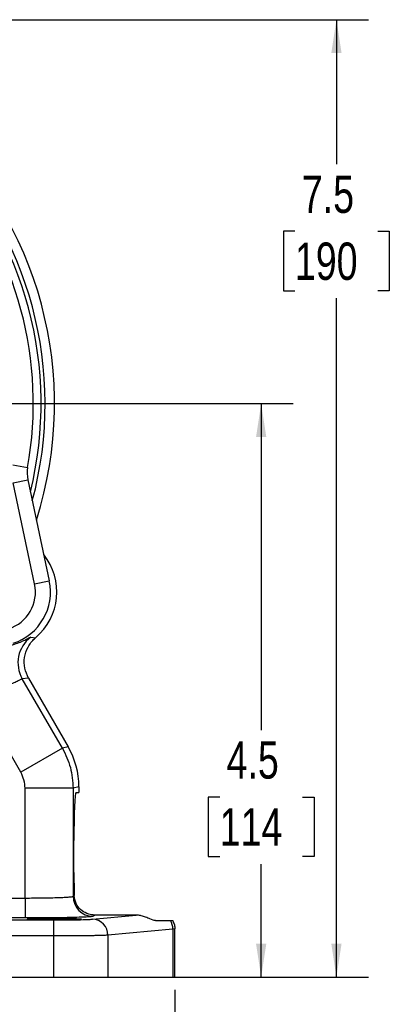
# Model space of a CAD drawing. Header units: inches. Extents: x 0.4 to 16.6, y 0.2 to 10.8.
# Tile 7 of 11: x 5.8 to 7.2, y 3.9 to 7.7. Entities that reach past the tile are written whole.
import ezdxf

# ---------------------------------------------------------------- set-up
doc = ezdxf.new("R2010")
doc.units = ezdxf.units.IN
doc.header["$MEASUREMENT"] = 0
doc.layers.add('SLD-0', color=7, linetype='Continuous', lineweight=25)
doc.styles.add('SLDTEXTSTYLE0', font='TXT', dxfattribs={"width": 0.75})
doc.dimstyles.new('SLDDIMSTYLE0', dxfattribs={"dimtxt": 0.145833, "dimasz": 0.13, "dimexe": 0, "dimexo": 0.0625, "dimgap": 0.036458, "dimtad": 0, "dimtih": 1, "dimtoh": 1, "dimdec": 1, "dimlfac": 2, "dimrnd": 1e-09, "dimzin": 12, "dimdsep": 46, "dimtxsty": 'SLDTEXTSTYLE0', "dimsah": 1, "dimcen": 0.09, "dimadec": 0, "dimazin": 3, "dimtfac": 1, "dimtdec": 1, "dimtofl": 0, "dimtmove": 0, "dimatfit": 3, "dimfxl": 0, "dimfrac": 2, "dimtolj": 1, "dimtzin": 12, "dimarcsym": 0})

# ---------------------------------------------------------------- blocks, each defined once
blk = doc.blocks.new('_D')
at = {"layer": 'SLD-0'}
for p, q in [((4.7889, 7.7152), (7.1551, 7.7152)), ((7.0301, 7.7152), (7.0301, 7.1512)), ((6.8684, 6.89), (6.8241, 6.89)), ((6.8241, 6.89), (6.8241, 6.6582)), ((7.1917, 6.89), (7.2361, 6.89)), ((7.2361, 6.89), (7.2361, 6.6582)), ((6.8241, 6.6582), (6.8684, 6.6582)), ((7.2361, 6.6582), (7.1917, 6.6582)), ((7.0301, 3.9813), (7.0301, 6.6287)), ((6.1898, 3.9813), (7.1551, 3.9813))]:
    blk.add_line(p, q, dxfattribs=at)
for points in [[(7.0301, 7.7152), (7.0101, 7.5852), (7.0501, 7.5852)], [(7.0301, 3.9813), (7.0501, 4.1113), (7.0101, 4.1113)]]:
    blk.add_solid(points, dxfattribs=at)
at = {"layer": 'SLD-0', "char_height": 0.14583, "attachment_point": 1, "style": 'SLDTEXTSTYLE0'}
for s, insert in [('7.5', (6.8954, 7.1075)), ('190', (6.8684, 6.8462))]:
    blk.add_mtext(s, dxfattribs=dict(at, insert=insert))
blk = doc.blocks.new('_D_2')
at = {"layer": 'SLD-0'}
for p, q in [((4.4341, 4.0461), (4.4341, 3.4694)), ((6.4009, 3.9313), (6.4009, 3.4694)), ((4.4341, 3.5944), (4.8977, 3.5944)), ((5.0697, 3.5944), (5.0254, 3.5944)), ((5.0254, 3.5944), (5.0254, 3.3627)), ((5.393, 3.5944), (5.4373, 3.5944)), ((5.4373, 3.5944), (5.4373, 3.3627)), ((6.4009, 3.5944), (5.565, 3.5944)), ((5.0254, 3.3627), (5.0697, 3.3627)), ((5.4373, 3.3627), (5.393, 3.3627))]:
    blk.add_line(p, q, dxfattribs=at)
for points in [[(4.4341, 3.5944), (4.5641, 3.5744), (4.5641, 3.6144)], [(6.4009, 3.5944), (6.2709, 3.6144), (6.2709, 3.5744)]]:
    blk.add_solid(points, dxfattribs=at)
at = {"layer": 'SLD-0', "char_height": 0.14583, "attachment_point": 1, "style": 'SLDTEXTSTYLE0'}
for s, insert in [('3.9', (5.0967, 3.812)), ('100', (5.0697, 3.5507))]:
    blk.add_mtext(s, dxfattribs=dict(at, insert=insert))
blk = doc.blocks.new('_D_3')
at = {"layer": 'SLD-0'}
for p, q in [((4.9716, 6.2177), (6.8619, 6.2177)), ((6.7369, 6.2177), (6.7369, 4.9449)), ((6.5753, 4.6836), (6.5309, 4.6836)), ((6.5309, 4.6836), (6.5309, 4.4519)), ((6.8985, 4.6836), (6.9429, 4.6836)), ((6.9429, 4.6836), (6.9429, 4.4519)), ((6.5309, 4.4519), (6.5753, 4.4519)), ((6.7369, 3.9813), (6.7369, 4.4223)), ((6.9429, 4.4519), (6.8985, 4.4519)), ((6.1898, 3.9813), (6.8619, 3.9813))]:
    blk.add_line(p, q, dxfattribs=at)
for points in [[(6.7369, 6.2177), (6.7169, 6.0877), (6.7569, 6.0877)], [(6.7369, 3.9813), (6.7569, 4.1113), (6.7169, 4.1113)]]:
    blk.add_solid(points, dxfattribs=at)
at = {"layer": 'SLD-0', "char_height": 0.14583, "attachment_point": 1, "style": 'SLDTEXTSTYLE0'}
for s, insert in [('4.5', (6.6023, 4.9012)), ('114', (6.5753, 4.6399))]:
    blk.add_mtext(s, dxfattribs=dict(at, insert=insert))

msp = doc.modelspace()

# ---------------------------------------------------------------- linework, layer by layer
at = {"color": 7, "linetype": 'Continuous', "lineweight": 25}
for p, q in [((5.7696, 5.979), (5.827, 5.9687)), ((5.7705, 5.9086), (5.8278, 5.9207)), ((5.8278, 5.9207), (5.9114, 5.527)), ((5.8542, 5.5148), (5.7705, 5.9086)), ((5.8542, 5.5148), (5.9114, 5.527)), ((5.839, 5.3068), (5.8579, 5.3046)), ((5.8306, 5.1469), (5.806, 5.1445)), ((5.8306, 5.1469), (5.9848, 4.8798)), ((5.8001, 4.7801), (5.6023, 5.1227)), ((5.9623, 4.8737), (5.806, 5.1445)), ((5.9848, 4.8798), (5.9623, 4.8737)), ((5.9623, 4.8737), (5.8001, 4.7801)), ((6.0266, 4.7237), (6.0042, 4.7176)), ((6.0266, 4.7237), (6.0266, 4.7013)), ((5.8168, 4.2896), (5.8168, 4.7176)), ((6.0042, 4.7176), (5.8168, 4.7176)), ((6.0042, 4.7176), (6.0042, 4.2963)), ((6.0156, 4.7013), (6.0266, 4.7013)), ((6.0074, 4.3888), (6.0074, 4.5138)), ((5.1525, 4.2896), (5.8168, 4.2896)), ((5.8168, 4.2896), (5.8168, 4.2117)), ((6.0042, 4.2963), (6.0084, 4.2988)), ((4.949, 4.204), (5.9279, 4.204)), ((5.8168, 4.2117), (5.1525, 4.2117)), ((5.9279, 4.204), (5.9279, 4.1415)), ((6.0796, 4.207), (6.2499, 4.2229)), ((6.0898, 4.2229), (6.0821, 4.2183)), ((6.2499, 4.2229), (6.0898, 4.2229)), ((6.3252, 4.2013), (6.3834, 4.2013)), ((6.3928, 4.1682), (6.1398, 4.1445)), ((6.4009, 4.1693), (6.3928, 4.1682)), ((6.3928, 4.1682), (6.3928, 3.9813)), ((6.4009, 3.9813), (6.4009, 4.1695)), ((5.9279, 4.1415), (4.949, 4.1415)), ((5.9279, 4.1415), (5.9279, 3.9813)), ((6.1398, 4.1445), (6.1398, 3.9813)), ((2.9404, 3.9813), (5.9279, 3.9813)), ((5.9279, 3.9813), (6.1398, 3.9813)), ((6.1398, 3.9813), (6.3928, 3.9813)), ((6.3928, 3.9813), (6.4009, 3.9813))]:
    msp.add_line(p, q, dxfattribs=at)
for centre, radius, start, end in [((4.4341, 6.2177), 1.4975, 342.3505, 47.6497), ((4.4341, 6.2177), 1.4149, 349.8657, 40.1344), ((5.95, 5.9467), 0.125, 169.8657, 192.0001), ((5.7061, 5.4833), 0.2345, 310.3486, 38.4602), ((5.706, 5.4833), 0.1515, 288.0001, 12.0001), ((5.706, 5.4833), 0.21, 288.0001, 12.0001), ((5.9144, 5.207), 0.1251, 127.0614, 209.9548), ((6.0822, 4.2964), 0.0781, 180.0591, 269.9059), ((6.0779, 4.1451), 0.0619, 359.4236, 88.4406), ((6.3282, 4.1678), 0.0646, 0.3487, 31.2813)]:
    msp.add_arc(centre, radius, start, end, dxfattribs=at)
at = {"color": 8, "linetype": 'Continuous', "lineweight": 25}
for radius, start, end in [(1.4611, 344.9618, 45.0383), (1.4453, 346.2176, 43.7825)]:
    msp.add_arc((4.4341, 6.2177), radius, start, end, dxfattribs=at)
at = {"color": 7, "linetype": 'Continuous', "lineweight": 25}
for centre, major_axis, ratio, start_param, end_param in [((5.7138, 4.7235), (0.3022, 0.081), 0.99898, 6.021641, 6.54473), ((6.0156, 4.5138), (0, 0.1875), 0.043661, 0, 1.570796), ((6.0156, 4.3888), (0, 0.1875), 0.043661, 1.570796, 2.071341)]:
    msp.add_ellipse(centre, major_axis=major_axis, ratio=ratio, start_param=start_param, end_param=end_param, dxfattribs=at)
msp.add_ellipse((5.9302, 4.2079), major_axis=(0.1055, 0), ratio=0.026186, dxfattribs=at)
at = {"color": 8, "linetype": 'Continuous', "lineweight": 25}
msp.add_open_spline([(5.7347, 5.2718), (5.7377, 5.272), (5.7543, 5.2729), (5.7761, 5.2798), (5.8078, 5.2909), (5.8313, 5.3041), (5.8364, 5.3059), (5.839, 5.3068)], degree=3, knots=[0, 0, 0, 0, 0.035886, 0.196587, 0.357277, 0.678727, 1, 1, 1, 1], dxfattribs=at)
at = {"color": 7, "linetype": 'Continuous', "lineweight": 25}
for points, knots in [([(5.8306, 5.1469), (5.8248, 5.1597), (5.8131, 5.1854), (5.8131, 5.2286), (5.8263, 5.269), (5.8448, 5.2931), (5.8566, 5.3034), (5.8579, 5.3046)], [0, 0, 0, 0, 0.242512, 0.485027, 0.727517, 0.970141, 1, 1, 1, 1]), ([(5.806, 5.1445), (5.8058, 5.1445), (5.8055, 5.1445), (5.8045, 5.1442), (5.8031, 5.1435), (5.8018, 5.1428), (5.8007, 5.1422), (5.799, 5.1412), (5.7957, 5.1393), (5.7898, 5.1361), (5.7827, 5.1325), (5.7731, 5.1282), (5.7622, 5.1244), (5.745, 5.12), (5.7247, 5.1178), (5.7025, 5.1188), (5.6799, 5.122), (5.6506, 5.1297), (5.6284, 5.1402), (5.6168, 5.1457)], [0, 0, 0, 0, 0.028244, 0.058482, 0.090715, 0.124945, 0.127001, 0.143021, 0.205735, 0.250235, 0.317925, 0.375183, 0.440326, 0.500376, 0.625382, 0.687218, 0.750037, 0.870001, 1, 1, 1, 1]), ([(5.8168, 4.2896), (5.8283, 4.2897), (5.8516, 4.2897), (5.8857, 4.2901), (5.9182, 4.2907), (5.9421, 4.2914), (5.9588, 4.292), (5.97, 4.2926), (5.9803, 4.2932), (5.9905, 4.2939), (6.0005, 4.295), (6.0028, 4.2958), (6.0042, 4.2963)], [0, 0, 0, 0, 0.120101, 0.243423, 0.369968, 0.499743, 0.560041, 0.623423, 0.689889, 0.759437, 0.863804, 1, 1, 1, 1]), ([(6.0898, 4.2229), (6.0848, 4.2232), (6.0731, 4.2239), (6.0527, 4.2304), (6.0319, 4.244), (6.0135, 4.267), (6.0101, 4.2883), (6.0084, 4.2988)], [0, 0, 0, 0, 0.101068, 0.239881, 0.483992, 0.746038, 1, 1, 1, 1]), ([(6.0821, 4.2183), (6.0806, 4.2179), (6.0775, 4.2171), (6.0614, 4.2158), (6.0362, 4.2146), (6.0017, 4.2136), (5.9599, 4.2127), (5.9134, 4.2121), (5.8652, 4.2117), (5.8327, 4.2117), (5.8168, 4.2117)], [0, 0, 0, 0, 0.117003, 0.240615, 0.369057, 0.500054, 0.631042, 0.759459, 0.883036, 1, 1, 1, 1]), ([(5.9279, 4.204), (5.9445, 4.204), (5.9786, 4.2041), (6.0247, 4.2047), (6.0615, 4.2057), (6.0736, 4.2066), (6.0796, 4.207)], [0, 0, 0, 0, 0.243268, 0.499953, 0.756665, 1, 1, 1, 1]), ([(6.3252, 4.2013), (6.319, 4.2027), (6.3097, 4.2049), (6.2888, 4.2147), (6.2719, 4.2203), (6.2587, 4.2227), (6.2519, 4.2229), (6.2499, 4.2229)], [0, 0, 0, 0, 0.437339, 0.667102, 0.837046, 0.950512, 1, 1, 1, 1]), ([(6.3834, 4.2013), (6.385, 4.2013), (6.3883, 4.2013), (6.3913, 4.2013), (6.3918, 4.2013), (6.3921, 4.2013)], [0, 0, 0, 0, 0.311383, 0.654131, 1, 1, 1, 1]), ([(6.3921, 4.2013), (6.3947, 4.1961), (6.3998, 4.186), (6.4005, 4.1747), (6.4009, 4.1693)], [0, 0, 0, 0, 0.517869, 1, 1, 1, 1]), ([(6.1398, 4.1445), (6.1355, 4.1443), (6.1273, 4.1438), (6.1097, 4.1433), (6.0926, 4.1429), (6.0772, 4.1426), (6.0478, 4.1421), (5.9988, 4.1416), (5.9512, 4.1415), (5.9279, 4.1415)], [0, 0, 0, 0, 0.140209, 0.270412, 0.3517, 0.42853, 0.500902, 0.754988, 1, 1, 1, 1])]:
    msp.add_open_spline(points, degree=3, knots=knots, dxfattribs=at)
for points in [[(5.9623, 4.8737), (5.9744, 4.8491), (5.9987, 4.7998), (6.0023, 4.745), (6.0042, 4.7176)], [(5.8168, 4.7176), (5.8161, 4.7286), (5.8146, 4.7505), (5.805, 4.7702), (5.8001, 4.7801)]]:
    msp.add_open_spline(points, degree=3, dxfattribs=at)

# ---------------------------------------------------------------- dimensions: what is measured, and where the dimension line sits
at = {"layer": 'SLD-0'}
for base, p1, picture, middle in [((7.0301, 3.9813), (4.7389, 7.7152), '_D', (7.0301, 6.89)), ((6.7369, 3.9813), (4.9216, 6.2177), '_D_3', (6.7369, 4.6836))]:
    dim = msp.add_linear_dim(base=base, p1=p1, p2=(6.1398, 3.9813), angle=90, dimstyle='SLDDIMSTYLE0', dxfattribs=at)
    dim.commit()
    dim.dimension.update_dxf_attribs({"geometry": picture, "text_midpoint": middle, "dimtype": 160})
dim = msp.add_linear_dim(base=(4.4341, 3.5944), p1=(6.4009, 3.9813), p2=(4.4341, 4.0961), dimstyle='SLDDIMSTYLE0', dxfattribs=at)
dim.commit()
dim.dimension.update_dxf_attribs({"geometry": '_D_2', "text_midpoint": (5.2314, 3.5944), "dimtype": 160})

doc.saveas('drawing.dxf')
